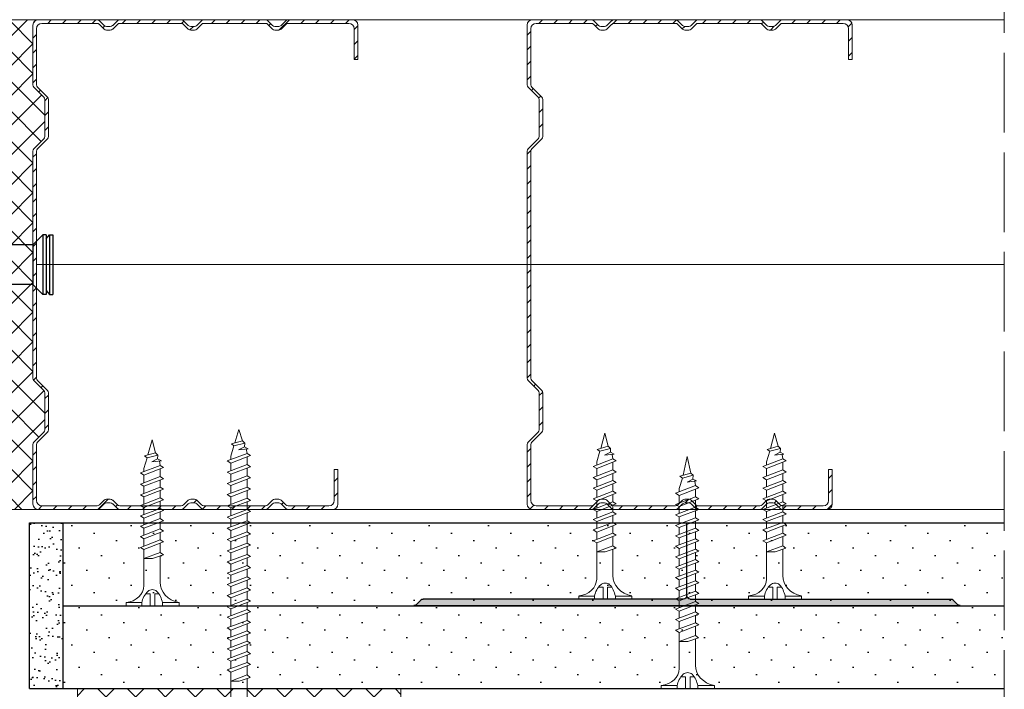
# Model space of a CAD drawing. Header units: millimetres. Extents: x 1245 to 3478, y 520 to 1092.
# Tile 12 of 16: x 2463 to 2612, y 832 to 932. Entities that reach past the tile are written whole.
import ezdxf

# ---------------------------------------------------------------- set-up
doc = ezdxf.new("R2010")
doc.units = ezdxf.units.MM
doc.linetypes.add('ACAD_ISO02W100', pattern=[15, 12, -3])
for name, color, linetype, lineweight in [('_ISOVER WELNA', 7, 'BATTING', 9), ('_RIGIPS AKCESORIA', 7, 'Continuous', 18), ('_RIGIPS G-K', 7, 'Continuous', 25), ('_RIGIPS PROFIL', 7, 'Continuous', 18), ('KRESKOWANIE', 7, 'Continuous', 9), ('PRZERYWANA', 7, 'ACAD_ISO02W100', 9)]:
    doc.layers.add(name, color=color, linetype=linetype, lineweight=lineweight)
doc.linetypes.add('BATTING', pattern='A,0.00254,-2.54,[134,ltypeshp.shx,S=2.54,R=0,X=-2.54,Y=0],-5.08,[134,ltypeshp.shx,S=2.54,R=180,X=2.54,Y=0],-2.54', length=10.16254)
pattern_1 = [(225, (166.6, -132.7324), (1.122532, -3.367596), [0, -3.175])]

# ---------------------------------------------------------------- blocks, each defined once
blk = doc.blocks.new('TN 25')
at = {"layer": '_RIGIPS AKCESORIA'}
for p, q in [((0, -0.84), (0, 7.16)), ((0, 7.16), (0.46, 7.16)), ((0.46, 7.16), (0.46, 4.78)), ((0.46, 4.78), (0, 4.78)), ((3.02, 4.46), (8.47, 4.46)), ((7.12, 4.46), (7.12, 3.18)), ((8.03, 2.01), (7.12, 4.46)), ((8.47, 4.46), (8.79, 5)), ((9.61, 1.51), (8.47, 4.46)), ((8.79, 5), (9.93, 2.01)), ((9, 4.46), (10.1, 4.46)), ((10.1, 4.46), (10.41, 5)), ((11.23, 1.51), (10.1, 4.46)), ((10.41, 5), (11.56, 2.01)), ((10.62, 4.46), (11.67, 4.46)), ((11.67, 4.46), (11.99, 5)), ((12.81, 1.51), (11.67, 4.46)), ((11.99, 5), (13.14, 2.01)), ((12.2, 4.46), (13.21, 4.46)), ((13.21, 4.46), (13.52, 5)), ((14.34, 1.51), (13.21, 4.46)), ((13.52, 5), (14.67, 2.01)), ((13.73, 4.46), (14.8, 4.46)), ((14.8, 4.46), (15.12, 5)), ((15.94, 1.51), (14.8, 4.46)), ((15.12, 5), (16.26, 2.01)), ((15.33, 4.46), (16.42, 4.46)), ((16.42, 4.46), (16.73, 5)), ((17.55, 1.51), (16.42, 4.46)), ((16.73, 5), (17.88, 2.01)), ((16.94, 4.46), (17.99, 4.46)), ((17.99, 4.46), (18.31, 5)), ((19.13, 1.51), (17.99, 4.46)), ((18.31, 5), (19.45, 2.01)), ((18.52, 4.46), (19.68, 4.46)), ((19.68, 4.46), (20, 5)), ((20.82, 1.51), (19.68, 4.46)), ((20, 5), (21.14, 2.01)), ((20.21, 4.46), (20.7, 4.46)), ((20.7, 4.46), (22.28, 3.98)), ((0, 3.5), (1.77, 3.5)), ((1.77, 3.5), (1.77, 4.2)), ((7.12, 3.18), (7.65, 1.53)), ((21.85, 1.83), (21.67, 3.28)), ((21.67, 3.28), (22.14, 2.4)), ((22.28, 3.98), (22.56, 4.37)), ((22.7, 2.36), (22.28, 3.98)), ((22.56, 4.37), (23.03, 2.71)), ((22.71, 3.85), (25, 3.24)), ((25, 3.24), (23.03, 2.71)), ((0, 2.83), (1.77, 2.83)), ((0.46, 1.64), (0, 1.64)), ((0.46, -0.84), (0.46, 1.64)), ((1.77, 2.83), (1.77, 2.18)), ((7.49, 2.01), (3.55, 2.01)), ((7.65, 1.53), (8.03, 2.01)), ((9.41, 2.01), (8.03, 2.01)), ((9.93, 2.01), (9.61, 1.51)), ((11.04, 2.01), (9.93, 2.01)), ((11.56, 2.01), (11.23, 1.51)), ((12.61, 2.01), (11.56, 2.01)), ((13.14, 2.01), (12.81, 1.51)), ((14.15, 2.01), (13.14, 2.01)), ((14.67, 2.01), (14.34, 1.51)), ((15.74, 2.01), (14.67, 2.01)), ((16.26, 2.01), (15.94, 1.51)), ((17.36, 2.01), (16.26, 2.01)), ((17.88, 2.01), (17.55, 1.51)), ((18.93, 2.01), (17.88, 2.01)), ((19.45, 2.01), (19.13, 1.51)), ((19.45, 2.01), (20.62, 2.01)), ((21.14, 2.01), (20.82, 1.51)), ((21.14, 2.01), (21.81, 2.12)), ((22.14, 2.4), (21.85, 1.83)), ((22.7, 2.36), (22.14, 2.4)), ((23.03, 2.71), (22.7, 2.36)), ((0, -0.84), (0.46, -0.84))]:
    blk.add_line(p, q, dxfattribs=at)
for centre, major_axis, ratio, start_param, end_param in [((3.09, 7.67), (0.17, 3.2), 0.826134, 1.773653, 3.180586), ((-0.04, 0.9), (0, 3.93), 0.848176, -0.720942, -0.151112), ((1.66, 3.18), (0, 0.895), 0.848176, -1.552777, -0.720942), ((1.66, 3.18), (0, 0.895), 0.848176, 3.862535, 4.730408), ((3.37, -1.57), (0.28, 3.57), 0.832181, 0.035984, 1.430787), ((-2.73, 15.91), (0, 14.76), 0.848176, 3.399396, 3.475072), ((0.59, 4.62), (0, 2.81), 0.848176, 3.475072, 3.862535)]:
    blk.add_ellipse(centre, major_axis=major_axis, ratio=ratio, start_param=start_param, end_param=end_param, dxfattribs=at)
blk = doc.blocks.new('CW 75 ULTRASTIL')
h = blk.add_hatch()
h.set_pattern_fill('ANSI31', color=256, scale=0.5, style=0)
h.paths.add_polyline_path([(106.07, 103.31, -0.414214), (106.87, 104.11), (115.19, 104.11, -0.198912), (115.55, 103.96), (116.25, 103.25, 0.198912), (116.61, 103.11), (117.19, 103.11, 0.198912), (117.55, 103.25), (118.25, 103.96, -0.198912), (118.61, 104.11), (127.89, 104.11, -0.198912), (128.25, 103.96), (128.95, 103.25, 0.198912), (129.31, 103.11), (129.89, 103.11, 0.198912), (130.25, 103.25), (130.95, 103.96, -0.198912), (131.31, 104.11), (140.59, 104.11, -0.198912), (140.95, 103.96), (141.65, 103.25, 0.198912), (142.01, 103.11), (142.59, 103.11, 0.198912), (142.95, 103.25), (143.65, 103.96, -0.198912), (144.01, 104.11), (153.17, 104.11, -0.414214), (153.97, 103.31), (153.97, 98.66), (154.52, 98.66), (154.52, 103.86, 0.414214), (153.72, 104.66), (144.01, 104.66, 0.198912), (143.65, 104.51), (142.95, 103.8, -0.198912), (142.59, 103.66), (142.01, 103.66, -0.198912), (141.65, 103.8), (140.95, 104.51, 0.198912), (140.59, 104.66), (131.31, 104.66, 0.198912), (130.95, 104.51), (130.25, 103.8, -0.198912), (129.89, 103.66), (129.31, 103.66, -0.198912), (128.95, 103.8), (128.25, 104.51, 0.198912), (127.89, 104.66), (118.61, 104.66, 0.198912), (118.25, 104.51), (117.55, 103.8, -0.198912), (117.19, 103.66), (116.61, 103.66, -0.198912), (116.25, 103.8), (115.55, 104.51, 0.198912), (115.19, 104.66), (106.32, 104.66, 0.414214), (105.52, 103.86), (105.52, 94.86, 0.198912), (105.67, 94.51), (107.17, 93, -0.198912), (107.32, 92.65), (107.32, 87.06, -0.198912), (107.17, 86.71), (105.67, 85.2, 0.198912), (105.52, 84.85), (105.52, 50.66, 0.198912), (105.67, 50.31), (107.17, 48.8, -0.198912), (107.32, 48.45), (107.32, 42.86, -0.198912), (107.17, 42.51), (105.67, 41, 0.198912), (105.52, 40.65), (105.52, 31.66, 0.414214), (106.32, 30.86), (115.19, 30.86, 0.198912), (115.55, 31), (116.25, 31.71, -0.198912), (116.61, 31.86), (117.19, 31.86, -0.198912), (117.55, 31.71), (118.25, 31, 0.198912), (118.61, 30.86), (127.89, 30.86, 0.198912), (128.25, 31), (128.95, 31.71, -0.198912), (129.31, 31.86), (129.89, 31.86, -0.198912), (130.25, 31.71), (130.95, 31, 0.198912), (131.31, 30.86), (140.59, 30.86, 0.198912), (140.95, 31), (141.65, 31.71, -0.198912), (142.01, 31.86), (142.59, 31.86, -0.198912), (142.95, 31.71), (143.65, 31, 0.198912), (144.01, 30.86), (150.72, 30.86, 0.414214), (151.52, 31.66), (151.52, 36.86), (150.97, 36.86), (150.97, 32.21, -0.414214), (150.17, 31.41), (144.01, 31.41, -0.198912), (143.65, 31.55), (142.95, 32.26, 0.198912), (142.59, 32.41), (142.01, 32.41, 0.198912), (141.65, 32.26), (140.95, 31.55, -0.198912), (140.59, 31.41), (131.31, 31.41, -0.198912), (130.95, 31.55), (130.25, 32.26, 0.198912), (129.89, 32.41), (129.31, 32.41, 0.198912), (128.95, 32.26), (128.25, 31.55, -0.198912), (127.89, 31.41), (118.61, 31.41, -0.198912), (118.25, 31.55), (117.55, 32.26, 0.198912), (117.19, 32.41), (116.61, 32.41, 0.198912), (116.25, 32.26), (115.55, 31.55, -0.198912), (115.19, 31.41), (106.87, 31.41, -0.414214), (106.07, 32.21), (106.07, 40.65, -0.198912), (106.22, 41), (107.72, 42.51, 0.198912), (107.87, 42.86), (107.87, 48.45, 0.198912), (107.72, 48.8), (106.22, 50.31, -0.198912), (106.07, 50.66), (106.07, 84.85, -0.198912), (106.22, 85.2), (107.72, 86.71, 0.198912), (107.87, 87.06), (107.87, 92.65, 0.198912), (107.72, 93), (106.22, 94.51, -0.198912), (106.07, 94.86)])
at = {"layer": '_RIGIPS PROFIL'}
for p, q in [((115.19, 104.66), (106.32, 104.66)), ((115.19, 104.11), (106.87, 104.11)), ((115.55, 104.51), (116.25, 103.8)), ((115.55, 103.96), (116.25, 103.25)), ((118.25, 104.51), (117.55, 103.8)), ((118.25, 103.96), (117.55, 103.25)), ((127.89, 104.66), (118.61, 104.66)), ((127.89, 104.11), (118.61, 104.11)), ((128.25, 104.51), (128.95, 103.8)), ((128.25, 103.96), (128.95, 103.25)), ((130.95, 104.51), (130.25, 103.8)), ((130.95, 103.96), (130.25, 103.25)), ((131.31, 104.66), (140.59, 104.66)), ((131.31, 104.11), (140.59, 104.11)), ((140.95, 104.51), (141.65, 103.8)), ((140.95, 103.96), (141.65, 103.25)), ((143.65, 104.51), (142.95, 103.8)), ((143.65, 103.96), (142.95, 103.25)), ((153.72, 104.66), (144.01, 104.66)), ((153.17, 104.11), (144.01, 104.11)), ((105.52, 103.86), (105.52, 94.86)), ((106.07, 103.31), (106.07, 94.86)), ((117.19, 103.66), (116.61, 103.66)), ((117.19, 103.11), (116.61, 103.11)), ((129.89, 103.66), (129.31, 103.66)), ((129.89, 103.11), (129.31, 103.11)), ((142.59, 103.66), (142.01, 103.66)), ((142.59, 103.11), (142.01, 103.11)), ((153.97, 98.66), (153.97, 103.31)), ((154.52, 98.66), (154.52, 103.86)), ((153.97, 98.66), (154.52, 98.66)), ((107.17, 93), (105.67, 94.51)), ((107.72, 93), (106.22, 94.51)), ((107.32, 92.65), (107.32, 87.06)), ((107.87, 92.65), (107.87, 87.06)), ((107.17, 86.71), (105.67, 85.2)), ((107.72, 86.71), (106.22, 85.2)), ((105.52, 84.85), (105.52, 50.66)), ((106.07, 84.85), (106.07, 50.66)), ((107.17, 48.8), (105.67, 50.31)), ((107.72, 48.8), (106.22, 50.31)), ((107.32, 42.86), (107.32, 48.45)), ((107.87, 42.86), (107.87, 48.45)), ((107.17, 42.51), (105.67, 41)), ((107.72, 42.51), (106.22, 41)), ((105.52, 31.66), (105.52, 40.65)), ((106.07, 32.21), (106.07, 40.65)), ((150.97, 36.86), (150.97, 32.21)), ((150.97, 36.86), (151.52, 36.86)), ((151.52, 36.86), (151.52, 31.66)), ((115.19, 31.41), (106.87, 31.41)), ((115.55, 31.55), (116.25, 32.26)), ((115.55, 31), (116.25, 31.71)), ((117.19, 32.41), (116.61, 32.41)), ((117.19, 31.86), (116.61, 31.86)), ((118.25, 31.55), (117.55, 32.26)), ((118.25, 31), (117.55, 31.71)), ((127.89, 31.41), (118.61, 31.41)), ((128.25, 31.55), (128.95, 32.26)), ((128.25, 31), (128.95, 31.71)), ((129.89, 32.41), (129.31, 32.41)), ((129.89, 31.86), (129.31, 31.86)), ((130.95, 31.55), (130.25, 32.26)), ((130.95, 31), (130.25, 31.71)), ((131.31, 31.41), (140.59, 31.41)), ((140.95, 31.55), (141.65, 32.26)), ((140.95, 31), (141.65, 31.71)), ((142.59, 32.41), (142.01, 32.41)), ((142.59, 31.86), (142.01, 31.86)), ((143.65, 31.55), (142.95, 32.26)), ((143.65, 31), (142.95, 31.71)), ((150.17, 31.41), (144.01, 31.41)), ((115.19, 30.86), (106.32, 30.86)), ((127.89, 30.86), (118.61, 30.86)), ((131.31, 30.86), (140.59, 30.86)), ((150.72, 30.86), (144.01, 30.86))]:
    blk.add_line(p, q, dxfattribs=at)
for centre, radius, start, end in [((106.32, 103.86), 0.8, 90, 180), ((106.87, 103.31), 0.8, 90, 180), ((115.19, 104.16), 0.5, 45, 90), ((115.19, 103.61), 0.5, 45, 90), ((118.61, 104.16), 0.5, 90, 135), ((118.61, 103.61), 0.5, 90, 135), ((127.89, 104.16), 0.5, 45, 90), ((127.89, 103.61), 0.5, 45, 90), ((131.31, 104.16), 0.5, 90, 135), ((131.31, 103.61), 0.5, 90, 135), ((140.59, 104.16), 0.5, 45, 90), ((140.59, 103.61), 0.5, 45, 90), ((144.01, 104.16), 0.5, 90, 135), ((144.01, 103.61), 0.5, 90, 135), ((153.17, 103.31), 0.8, 0, 90), ((153.72, 103.86), 0.8, 0, 90), ((116.61, 104.16), 0.5, 225, 270), ((116.61, 103.61), 0.5, 225, 270), ((117.19, 104.16), 0.5, 270, 315), ((117.19, 103.61), 0.5, 270, 315), ((129.31, 104.16), 0.5, 225, 270), ((129.31, 103.61), 0.5, 225, 270), ((129.89, 104.16), 0.5, 270, 315), ((129.89, 103.61), 0.5, 270, 315), ((142.01, 104.16), 0.5, 225, 270), ((142.01, 103.61), 0.5, 225, 270), ((142.59, 104.16), 0.5, 270, 315), ((142.59, 103.61), 0.5, 270, 315), ((106.02, 94.86), 0.5, 180, 225), ((106.57, 94.86), 0.5, 180, 225), ((106.82, 92.65), 0.5, 0, 45), ((107.37, 92.65), 0.5, 0, 45), ((106.82, 87.06), 0.5, 315, 0), ((107.37, 87.06), 0.5, 315, 0), ((106.02, 84.85), 0.5, 135, 180), ((106.57, 84.85), 0.5, 135, 180), ((106.02, 50.66), 0.5, 180, 225), ((106.57, 50.66), 0.5, 180, 225), ((106.82, 48.45), 0.5, 0, 45), ((107.37, 48.45), 0.5, 0, 45), ((106.82, 42.86), 0.5, 315, 0), ((107.37, 42.86), 0.5, 315, 0), ((106.02, 40.65), 0.5, 135, 180), ((106.57, 40.65), 0.5, 135, 180), ((106.32, 31.66), 0.8, 180, 270), ((106.87, 32.21), 0.8, 180, 270), ((115.19, 31.91), 0.5, 270, 315), ((116.61, 31.91), 0.5, 90, 135), ((116.61, 31.36), 0.5, 90, 135), ((117.19, 31.91), 0.5, 45, 90), ((117.19, 31.36), 0.5, 45, 90), ((118.61, 31.91), 0.5, 225, 270), ((127.89, 31.91), 0.5, 270, 315), ((129.31, 31.91), 0.5, 90, 135), ((129.31, 31.36), 0.5, 90, 135), ((129.89, 31.91), 0.5, 45, 90), ((129.89, 31.36), 0.5, 45, 90), ((131.31, 31.91), 0.5, 225, 270), ((140.59, 31.91), 0.5, 270, 315), ((142.01, 31.91), 0.5, 90, 135), ((142.01, 31.36), 0.5, 90, 135), ((142.59, 31.91), 0.5, 45, 90), ((142.59, 31.36), 0.5, 45, 90), ((144.01, 31.91), 0.5, 225, 270), ((150.17, 32.21), 0.8, 270, 0), ((150.72, 31.66), 0.8, 270, 0), ((115.19, 31.36), 0.5, 270, 315), ((118.61, 31.36), 0.5, 225, 270), ((127.89, 31.36), 0.5, 270, 315), ((131.31, 31.36), 0.5, 225, 270), ((140.59, 31.36), 0.5, 270, 315), ((144.01, 31.36), 0.5, 225, 270)]:
    blk.add_arc(centre, radius, start, end, dxfattribs=at)
blk = doc.blocks.new('kolek rozprezny komplet 60')
for p, q in [((393.81, 219.85), (390.76, 218.91)), ((393.68, 217.35), (393.81, 219.85)), ((397.41, 219.66), (393.81, 219.85)), ((443.47, 219.95), (432.8, 218.45)), ((443.47, 218.45), (443.47, 219.95)), ((443.47, 219.95), (444.34, 218.45)), ((450.17, 219.95), (448.67, 218.45)), ((450.17, 219.95), (450.17, 210.95)), ((450.67, 219.95), (450.17, 219.95)), ((450.67, 219.95), (450.67, 210.95)), ((450.67, 219.35), (451.17, 219.95)), ((451.17, 219.95), (451.67, 219.95)), ((451.17, 219.95), (451.17, 210.95)), ((451.67, 219.95), (451.67, 210.95)), ((390.66, 217.01), (390.76, 218.91)), ((393.75, 218.75), (390.71, 217.96)), ((397.31, 217.76), (397.41, 219.66)), ((399, 219.58), (397.82, 218.98)), ((398.9, 217.68), (399, 219.58)), ((399.8, 219.54), (399, 219.58)), ((399.7, 217.64), (399.8, 219.54)), ((401.4, 219.45), (400.22, 218.85)), ((401.3, 217.56), (401.4, 219.45)), ((402.2, 219.41), (401.4, 219.45)), ((402.1, 217.51), (402.2, 219.41)), ((403.8, 219.33), (402.61, 218.72)), ((403.7, 217.43), (403.8, 219.33)), ((404.6, 219.29), (403.8, 219.33)), ((404.5, 217.39), (404.6, 219.29)), ((406.19, 219.2), (405.01, 218.6)), ((406.09, 217.3), (406.19, 219.2)), ((406.99, 219.16), (406.19, 219.2)), ((406.89, 217.26), (406.99, 219.16)), ((408.59, 219.08), (407.41, 218.47)), ((408.49, 217.18), (408.59, 219.08)), ((409.39, 219.03), (408.59, 219.08)), ((409.29, 217.14), (409.39, 219.03)), ((410.99, 218.95), (409.8, 218.35)), ((410.89, 217.05), (410.99, 218.95)), ((412.59, 218.87), (411.4, 218.26)), ((412.49, 216.97), (412.59, 218.87)), ((413.38, 218.82), (412.59, 218.87)), ((413.28, 216.93), (413.38, 218.82)), ((414.98, 218.74), (413.8, 218.14)), ((414.88, 216.84), (414.98, 218.74)), ((415.78, 218.7), (414.98, 218.74)), ((415.68, 216.8), (415.78, 218.7)), ((417.38, 218.62), (416.2, 218.01)), ((417.28, 216.72), (417.38, 218.62)), ((418.18, 218.57), (417.38, 218.62)), ((418.08, 216.68), (418.18, 218.57)), ((419.78, 218.49), (418.59, 217.89)), ((419.68, 216.59), (419.78, 218.49)), ((448.67, 218.45), (419.77, 218.45)), ((448.67, 218.45), (448.67, 212.45)), ((393.15, 216.88), (390.66, 217.01)), ((391.67, 216.95), (392.67, 216.95)), ((392.67, 216.95), (391.67, 213.95)), ((392.67, 216.95), (392.07, 213.95)), ((393.07, 216.95), (392.07, 213.95)), ((392.67, 216.95), (393.04, 217.45)), ((393.07, 216.95), (393.04, 217.45)), ((393.07, 216.95), (394.67, 216.95)), ((394.67, 216.95), (393.67, 213.95)), ((417.38, 216.11), (393.68, 217.35)), ((420.47, 216.55), (393.71, 217.95)), ((394.67, 216.95), (394.07, 213.95)), ((395.07, 216.95), (394.07, 213.95)), ((394.67, 216.95), (394.92, 217.29)), ((395.07, 216.95), (395.05, 217.28)), ((395.07, 216.95), (397.07, 216.95)), ((397.07, 216.95), (396.07, 213.95)), ((397.07, 216.95), (396.47, 213.95)), ((397.47, 216.95), (396.47, 213.95)), ((397.07, 216.95), (397.23, 217.17)), ((397.47, 216.95), (397.46, 217.16)), ((397.47, 216.95), (399.47, 216.95)), ((397.67, 217.14), (397.71, 217.74)), ((398.47, 217.1), (398.5, 217.7)), ((399.47, 216.95), (398.47, 213.95)), ((399.47, 216.95), (398.87, 213.95)), ((399.87, 216.95), (398.87, 213.95)), ((399.47, 216.95), (399.55, 217.05)), ((399.87, 216.95), (399.87, 217.03)), ((399.87, 216.95), (401.38, 216.95)), ((400.07, 217.02), (400.1, 217.62)), ((400.87, 216.98), (400.9, 217.58)), ((401.87, 216.92), (400.87, 213.95)), ((401.87, 216.92), (401.27, 213.95)), ((402.26, 216.9), (401.27, 213.95)), ((402.47, 216.89), (402.5, 217.49)), ((403.27, 216.85), (403.3, 217.45)), ((404.86, 216.77), (404.9, 217.37)), ((405.66, 216.73), (405.69, 217.32)), ((407.26, 216.64), (407.29, 217.24)), ((408.06, 216.6), (408.09, 217.2)), ((409.66, 216.52), (409.69, 217.12)), ((410.46, 216.47), (410.49, 217.07)), ((412.05, 216.39), (412.09, 216.99)), ((412.85, 216.35), (412.89, 216.95)), ((414.45, 216.27), (414.48, 216.86)), ((415.25, 216.22), (415.28, 216.82)), ((430.17, 217.15), (419.71, 217.15)), ((431.37, 217.95), (419.75, 217.95)), ((420.47, 217.15), (420.47, 213.75)), ((420.67, 217.15), (420.67, 213.75)), ((420.87, 217.15), (420.87, 213.75)), ((448.67, 216.95), (448.67, 213.95)), ((404.22, 216.8), (403.31, 214.05)), ((404.24, 216.8), (403.7, 214.07)), ((404.62, 216.78), (403.72, 214.07)), ((406.58, 216.68), (405.75, 214.18)), ((406.62, 216.68), (406.12, 214.2)), ((406.98, 216.66), (406.16, 214.2)), ((408.94, 216.55), (408.19, 214.31)), ((408.99, 216.55), (408.55, 214.33)), ((409.34, 216.53), (408.6, 214.33)), ((411.3, 216.43), (410.64, 214.44)), ((411.37, 216.43), (410.98, 214.45)), ((411.69, 216.41), (411.04, 214.46)), ((413.66, 216.31), (413.08, 214.56)), ((413.75, 216.3), (413.4, 214.58)), ((414.05, 216.29), (413.49, 214.58)), ((416.02, 216.18), (415.52, 214.69)), ((416.12, 216.18), (415.83, 214.71)), ((416.41, 216.16), (415.93, 214.71)), ((418.22, 215.58), (418.01, 214.95)), ((444.34, 216.37), (432.8, 215.45)), ((432.8, 215.45), (443.47, 215.45)), ((444.34, 214.53), (432.8, 215.45)), ((444.34, 216.37), (443.47, 215.45)), ((444.34, 214.53), (443.47, 215.45)), ((444.34, 214.53), (444.34, 216.37)), ((393.15, 214.02), (390.66, 213.89)), ((390.66, 213.89), (390.76, 211.99)), ((391.67, 213.95), (391.71, 213.45)), ((391.71, 213.45), (392.07, 213.95)), ((392.07, 213.95), (393.67, 213.95)), ((393.67, 213.95), (393.7, 213.55)), ((417.38, 214.79), (393.68, 213.55)), ((420.47, 214.35), (393.71, 212.95)), ((393.78, 213.55), (394.07, 213.95)), ((394.07, 213.95), (396.07, 213.95)), ((396.07, 213.95), (396.09, 213.67)), ((396.28, 213.68), (396.47, 213.95)), ((396.47, 213.95), (398.47, 213.95)), ((398.47, 213.95), (398.48, 213.8)), ((398.77, 213.81), (398.87, 213.95)), ((398.87, 213.95), (400.87, 213.95)), ((400.07, 213.88), (400.1, 213.28)), ((400.87, 213.95), (400.88, 213.92)), ((400.87, 213.92), (400.9, 213.32)), ((401.27, 213.95), (401.38, 213.95)), ((401.27, 213.94), (401.27, 213.95)), ((402.47, 214.01), (402.5, 213.41)), ((403.27, 214.05), (403.3, 213.45)), ((404.86, 214.13), (404.9, 213.53)), ((405.66, 214.17), (405.69, 213.58)), ((407.26, 214.26), (407.29, 213.66)), ((408.06, 214.3), (408.09, 213.7)), ((409.66, 214.38), (409.69, 213.79)), ((410.46, 214.43), (410.49, 213.83)), ((410.89, 213.85), (410.99, 211.95)), ((412.05, 214.51), (412.09, 213.91)), ((412.49, 213.93), (412.59, 212.03)), ((412.85, 214.55), (412.89, 213.95)), ((413.28, 213.97), (413.38, 212.08)), ((414.45, 214.64), (414.48, 214.04)), ((414.88, 214.06), (414.98, 212.16)), ((415.25, 214.68), (415.28, 214.08)), ((415.68, 214.1), (415.78, 212.2)), ((417.28, 214.18), (417.38, 212.29)), ((418.08, 214.22), (418.18, 212.33)), ((419.68, 214.31), (419.78, 212.41)), ((393.75, 212.15), (390.71, 212.94)), ((393.68, 213.55), (393.81, 211.05)), ((397.31, 213.14), (397.41, 211.24)), ((397.67, 213.76), (397.71, 213.16)), ((398.47, 213.8), (398.5, 213.2)), ((398.9, 213.22), (399, 211.32)), ((399.7, 213.26), (399.8, 211.36)), ((401.3, 213.35), (401.4, 211.45)), ((402.1, 213.39), (402.2, 211.49)), ((403.7, 213.47), (403.8, 211.57)), ((404.5, 213.51), (404.6, 211.62)), ((406.09, 213.6), (406.19, 211.7)), ((406.89, 213.64), (406.99, 211.74)), ((408.59, 211.82), (407.41, 212.43)), ((408.49, 213.72), (408.59, 211.82)), ((409.29, 213.76), (409.39, 211.87)), ((410.99, 211.95), (409.8, 212.55)), ((412.59, 212.03), (411.4, 212.64)), ((414.98, 212.16), (413.8, 212.76)), ((417.38, 212.29), (416.2, 212.89)), ((419.78, 212.41), (418.59, 213.01)), ((430.17, 213.75), (419.71, 213.75)), ((431.37, 212.95), (419.75, 212.95)), ((448.67, 212.45), (419.77, 212.45)), ((443.47, 210.95), (432.8, 212.45)), ((443.47, 212.45), (443.47, 210.95)), ((443.47, 210.95), (444.34, 212.45)), ((450.17, 210.95), (448.67, 212.45)), ((393.81, 211.05), (390.76, 211.99)), ((397.41, 211.24), (393.81, 211.05)), ((399, 211.32), (397.82, 211.93)), ((399.8, 211.36), (399, 211.32)), ((401.4, 211.45), (400.22, 212.05)), ((402.2, 211.49), (401.4, 211.45)), ((403.8, 211.57), (402.61, 212.18)), ((404.6, 211.62), (403.8, 211.57)), ((406.19, 211.7), (405.01, 212.3)), ((406.99, 211.74), (406.19, 211.7)), ((409.39, 211.87), (408.59, 211.82)), ((413.38, 212.08), (412.59, 212.03)), ((415.78, 212.2), (414.98, 212.16)), ((418.18, 212.33), (417.38, 212.29)), ((450.67, 210.95), (450.17, 210.95)), ((450.67, 211.55), (451.17, 210.95)), ((451.17, 210.95), (451.67, 210.95))]:
    blk.add_line(p, q)
for centre, radius, start, end in [((397.68, 219.24), 0.3, 177, 297), ((400.08, 219.12), 0.3, 177, 297), ((402.48, 218.99), 0.3, 177, 297), ((404.87, 218.87), 0.3, 177, 297), ((407.27, 218.74), 0.3, 177, 297), ((409.67, 218.61), 0.3, 177, 297), ((411.27, 218.53), 0.3, 177, 297), ((413.66, 218.41), 0.3, 177, 297), ((416.06, 218.28), 0.3, 177, 297), ((430.17, 218.45), 1.3, 270, 0), ((393.41, 206.24), 10.85, 99.2038, 121.9083), ((393.65, 216.85), 0.5, 87, 177), ((418.46, 218.15), 0.3, 177, 297), ((422.67, 216.95), 1, 90, 168.463), ((393.41, 224.66), 10.85, 238.0917, 260.7962), ((417.55, 215.45), 0.682, 255.8604, 104.1386), ((393.65, 214.05), 0.5, 183, 273), ((407.27, 212.16), 0.3, 63, 183), ((409.67, 212.29), 0.3, 63, 183), ((411.27, 212.37), 0.3, 63, 183), ((413.66, 212.5), 0.3, 63, 183), ((416.06, 212.62), 0.3, 63, 183), ((418.46, 212.75), 0.3, 63, 183), ((422.67, 213.95), 1, 191.537, 270), ((430.17, 212.45), 1.3, 0, 90), ((397.68, 211.66), 0.3, 63, 183), ((400.08, 211.78), 0.3, 63, 183), ((402.48, 211.91), 0.3, 63, 183), ((404.87, 212.03), 0.3, 63, 183)]:
    blk.add_arc(centre, radius, start, end)
blk = doc.blocks.new('TN 45')
at = {"layer": '_RIGIPS AKCESORIA'}
for p, q in [((0, -0.84), (0, 7.16)), ((0, 7.16), (0.46, 7.16)), ((0.46, 7.16), (0.46, 4.78)), ((0.46, 4.78), (0, 4.78)), ((3.02, 4.46), (8.47, 4.46)), ((7.12, 4.46), (7.12, 3.18)), ((8.03, 2.01), (7.12, 4.46)), ((8.47, 4.46), (8.79, 5)), ((9.61, 1.51), (8.47, 4.46)), ((8.79, 5), (9.93, 2.01)), ((9, 4.46), (10.1, 4.46)), ((10.1, 4.46), (10.41, 5)), ((11.23, 1.51), (10.1, 4.46)), ((10.41, 5), (11.56, 2.01)), ((10.62, 4.46), (11.67, 4.46)), ((11.67, 4.46), (11.99, 5)), ((12.81, 1.51), (11.67, 4.46)), ((11.99, 5), (13.14, 2.01)), ((12.2, 4.46), (13.21, 4.46)), ((13.21, 4.46), (13.52, 5)), ((14.34, 1.51), (13.21, 4.46)), ((13.52, 5), (14.67, 2.01)), ((13.73, 4.46), (14.8, 4.46)), ((14.8, 4.46), (15.12, 5)), ((15.94, 1.51), (14.8, 4.46)), ((15.12, 5), (16.26, 2.01)), ((15.33, 4.46), (16.42, 4.46)), ((16.42, 4.46), (16.73, 5)), ((17.55, 1.51), (16.42, 4.46)), ((16.73, 5), (17.88, 2.01)), ((16.94, 4.46), (17.99, 4.46)), ((17.99, 4.46), (18.31, 5)), ((19.13, 1.51), (17.99, 4.46)), ((18.31, 5), (19.45, 2.01)), ((18.52, 4.46), (19.68, 4.46)), ((19.68, 4.46), (20, 5)), ((20.82, 1.51), (19.68, 4.46)), ((20, 5), (21.14, 2.01)), ((20.21, 4.46), (21.37, 4.46)), ((21.37, 4.46), (21.69, 5)), ((22.51, 1.51), (21.37, 4.46)), ((21.69, 5), (22.83, 2.01)), ((21.9, 4.46), (23.06, 4.46)), ((23.06, 4.46), (23.38, 5)), ((24.2, 1.51), (23.06, 4.46)), ((23.38, 5), (24.52, 2.01)), ((23.59, 4.46), (24.75, 4.46)), ((24.75, 4.46), (25.07, 5)), ((25.89, 1.51), (24.75, 4.46)), ((25.07, 5), (26.21, 2.01)), ((25.28, 4.46), (26.44, 4.46)), ((26.44, 4.46), (26.76, 5)), ((27.58, 1.51), (26.44, 4.46)), ((26.76, 5), (27.9, 2.01)), ((26.96, 4.46), (28.13, 4.46)), ((28.13, 4.46), (28.45, 5)), ((29.27, 1.51), (28.13, 4.46)), ((28.45, 5), (29.59, 2.01)), ((28.65, 4.46), (29.82, 4.46)), ((29.82, 4.46), (30.14, 5)), ((30.96, 1.51), (29.82, 4.46)), ((30.14, 5), (31.28, 2.01)), ((30.34, 4.46), (31.51, 4.46)), ((31.51, 4.46), (31.83, 5)), ((32.65, 1.51), (31.51, 4.46)), ((31.83, 5), (32.97, 2.01)), ((32.03, 4.46), (33.2, 4.46)), ((33.2, 4.46), (33.52, 5)), ((34.34, 1.51), (33.2, 4.46)), ((33.52, 5), (34.66, 2.01)), ((33.72, 4.46), (34.89, 4.46)), ((34.89, 4.46), (35.21, 5)), ((36.03, 1.51), (34.89, 4.46)), ((35.21, 5), (36.35, 2.01)), ((35.41, 4.46), (36.58, 4.46)), ((36.58, 4.46), (36.9, 5)), ((37.72, 1.51), (36.58, 4.46)), ((36.9, 5), (38.04, 2.01)), ((37.1, 4.46), (38.27, 4.46)), ((38.27, 4.46), (38.59, 5)), ((39.41, 1.51), (38.27, 4.46)), ((38.59, 5), (39.73, 2.01)), ((38.79, 4.46), (39.96, 4.46)), ((39.96, 4.46), (40.28, 5)), ((41.1, 1.51), (39.96, 4.46)), ((40.28, 5), (41.42, 2.01)), ((40.48, 4.46), (40.98, 4.46)), ((40.98, 4.46), (42.56, 3.98)), ((0, 3.5), (1.77, 3.5)), ((1.77, 3.5), (1.77, 4.2)), ((7.12, 3.18), (7.65, 1.53)), ((42.13, 1.83), (41.95, 3.28)), ((41.95, 3.28), (42.42, 2.4)), ((42.56, 3.98), (42.84, 4.37)), ((42.98, 2.36), (42.56, 3.98)), ((42.84, 4.37), (43.31, 2.71)), ((42.99, 3.85), (45, 3.24)), ((45, 3.24), (43.31, 2.71)), ((0, 2.83), (1.77, 2.83)), ((0.46, 1.64), (0, 1.64)), ((0.46, -0.84), (0.46, 1.64)), ((1.77, 2.83), (1.77, 2.18)), ((7.49, 2.01), (3.55, 2.01)), ((7.65, 1.53), (8.03, 2.01)), ((9.41, 2.01), (8.03, 2.01)), ((9.93, 2.01), (9.61, 1.51)), ((11.04, 2.01), (9.93, 2.01)), ((11.56, 2.01), (11.23, 1.51)), ((12.61, 2.01), (11.56, 2.01)), ((13.14, 2.01), (12.81, 1.51)), ((14.15, 2.01), (13.14, 2.01)), ((14.67, 2.01), (14.34, 1.51)), ((15.74, 2.01), (14.67, 2.01)), ((16.26, 2.01), (15.94, 1.51)), ((17.36, 2.01), (16.26, 2.01)), ((17.88, 2.01), (17.55, 1.51)), ((18.93, 2.01), (17.88, 2.01)), ((19.45, 2.01), (19.13, 1.51)), ((19.45, 2.01), (20.62, 2.01)), ((20.62, 2.01), (19.57, 2.01)), ((21.14, 2.01), (20.82, 1.51)), ((21.14, 2.01), (22.31, 2.01)), ((22.31, 2.01), (21.26, 2.01)), ((22.83, 2.01), (22.51, 1.51)), ((22.83, 2.01), (24, 2.01)), ((24, 2.01), (22.95, 2.01)), ((24.52, 2.01), (24.2, 1.51)), ((24.52, 2.01), (25.69, 2.01)), ((25.69, 2.01), (24.64, 2.01)), ((26.21, 2.01), (25.89, 1.51)), ((26.21, 2.01), (27.38, 2.01)), ((27.38, 2.01), (26.33, 2.01)), ((27.9, 2.01), (27.58, 1.51)), ((27.9, 2.01), (29.07, 2.01)), ((29.07, 2.01), (28.02, 2.01)), ((29.59, 2.01), (29.27, 1.51)), ((29.59, 2.01), (30.76, 2.01)), ((30.76, 2.01), (29.71, 2.01)), ((31.28, 2.01), (30.96, 1.51)), ((31.28, 2.01), (32.45, 2.01)), ((32.45, 2.01), (31.4, 2.01)), ((32.97, 2.01), (32.65, 1.51)), ((32.97, 2.01), (34.14, 2.01)), ((34.14, 2.01), (33.09, 2.01)), ((34.66, 2.01), (34.34, 1.51)), ((34.66, 2.01), (35.83, 2.01)), ((35.83, 2.01), (34.78, 2.01)), ((36.35, 2.01), (36.03, 1.51)), ((36.35, 2.01), (37.52, 2.01)), ((37.52, 2.01), (36.47, 2.01)), ((38.04, 2.01), (37.72, 1.51)), ((38.04, 2.01), (39.21, 2.01)), ((39.21, 2.01), (38.16, 2.01)), ((39.73, 2.01), (39.41, 1.51)), ((39.73, 2.01), (40.9, 2.01)), ((41.42, 2.01), (41.1, 1.51)), ((41.42, 2.01), (42.09, 2.12)), ((42.42, 2.4), (42.13, 1.83)), ((42.98, 2.36), (42.42, 2.4)), ((43.31, 2.71), (42.98, 2.36)), ((0, -0.84), (0.46, -0.84))]:
    blk.add_line(p, q, dxfattribs=at)
for centre, major_axis, ratio, start_param, end_param in [((3.09, 7.67), (0.17, 3.2), 0.826134, 1.773653, 3.180586), ((-0.04, 0.9), (0, 3.93), 0.848176, -0.720942, -0.151112), ((1.66, 3.18), (0, 0.895), 0.848176, -1.552777, -0.720942), ((1.66, 3.18), (0, 0.895), 0.848176, 3.862535, 4.730408), ((3.37, -1.57), (0.28, 3.57), 0.832181, 0.035984, 1.430787), ((-2.73, 15.91), (0, 14.76), 0.848176, 3.399396, 3.475072), ((0.59, 4.62), (0, 2.81), 0.848176, 3.475072, 3.862535)]:
    blk.add_ellipse(centre, major_axis=major_axis, ratio=ratio, start_param=start_param, end_param=end_param, dxfattribs=at)
blk = doc.blocks.new('TN 35')
at = {"layer": '_RIGIPS AKCESORIA'}
for p, q in [((0, -0.84), (0, 7.16)), ((0, 7.16), (0.46, 7.16)), ((0.46, 7.16), (0.46, 4.78)), ((0.46, 4.78), (0, 4.78)), ((3.02, 4.46), (8.47, 4.46)), ((7.12, 4.46), (7.12, 3.18)), ((8.03, 2.01), (7.12, 4.46)), ((8.47, 4.46), (8.79, 5)), ((9.61, 1.51), (8.47, 4.46)), ((8.79, 5), (9.93, 2.01)), ((9, 4.46), (10.1, 4.46)), ((10.1, 4.46), (10.41, 5)), ((11.23, 1.51), (10.1, 4.46)), ((10.41, 5), (11.56, 2.01)), ((10.62, 4.46), (11.67, 4.46)), ((11.67, 4.46), (11.99, 5)), ((12.81, 1.51), (11.67, 4.46)), ((11.99, 5), (13.14, 2.01)), ((12.2, 4.46), (13.21, 4.46)), ((13.21, 4.46), (13.52, 5)), ((14.34, 1.51), (13.21, 4.46)), ((13.52, 5), (14.67, 2.01)), ((13.73, 4.46), (14.8, 4.46)), ((14.8, 4.46), (15.12, 5)), ((15.94, 1.51), (14.8, 4.46)), ((15.12, 5), (16.26, 2.01)), ((15.33, 4.46), (16.42, 4.46)), ((16.42, 4.46), (16.73, 5)), ((17.55, 1.51), (16.42, 4.46)), ((16.73, 5), (17.88, 2.01)), ((16.94, 4.46), (17.99, 4.46)), ((17.99, 4.46), (18.31, 5)), ((19.13, 1.51), (17.99, 4.46)), ((18.31, 5), (19.45, 2.01)), ((18.52, 4.46), (19.57, 4.46)), ((19.57, 4.46), (19.88, 5)), ((20.7, 1.51), (19.57, 4.46)), ((19.88, 5), (21.03, 2.01)), ((20.09, 4.46), (21.14, 4.46)), ((21.14, 4.46), (21.46, 5)), ((22.28, 1.51), (21.14, 4.46)), ((21.46, 5), (22.6, 2.01)), ((21.67, 4.46), (22.72, 4.46)), ((22.72, 4.46), (23.03, 5)), ((23.85, 1.51), (22.72, 4.46)), ((23.03, 5), (24.18, 2.01)), ((23.24, 4.46), (24.29, 4.46)), ((24.29, 4.46), (24.61, 5)), ((25.43, 1.51), (24.29, 4.46)), ((24.61, 5), (25.75, 2.01)), ((24.81, 4.46), (25.87, 4.46)), ((25.87, 4.46), (26.18, 5)), ((27, 1.51), (25.87, 4.46)), ((26.18, 5), (27.33, 2.01)), ((26.39, 4.46), (27.44, 4.46)), ((27.44, 4.46), (27.76, 5)), ((28.58, 1.51), (27.44, 4.46)), ((27.76, 5), (28.9, 2.01)), ((27.96, 4.46), (29.13, 4.46)), ((29.13, 4.46), (29.45, 5)), ((30.27, 1.51), (29.13, 4.46)), ((29.45, 5), (30.59, 2.01)), ((29.65, 4.46), (30.15, 4.46)), ((30.15, 4.46), (31.73, 3.98)), ((0, 3.5), (1.77, 3.5)), ((1.77, 3.5), (1.77, 4.2)), ((7.12, 3.18), (7.65, 1.53)), ((31.3, 1.83), (31.12, 3.28)), ((31.12, 3.28), (31.59, 2.4)), ((31.73, 3.98), (32.01, 4.37)), ((32.15, 2.36), (31.73, 3.98)), ((32.01, 4.37), (32.48, 2.71)), ((32.16, 3.85), (35, 3.24)), ((35, 3.24), (32.48, 2.71)), ((0, 2.83), (1.77, 2.83)), ((0.46, 1.64), (0, 1.64)), ((0.46, -0.84), (0.46, 1.64)), ((1.77, 2.83), (1.77, 2.18)), ((7.49, 2.01), (3.55, 2.01)), ((7.65, 1.53), (8.03, 2.01)), ((9.41, 2.01), (8.03, 2.01)), ((9.93, 2.01), (9.61, 1.51)), ((11.04, 2.01), (9.93, 2.01)), ((11.56, 2.01), (11.23, 1.51)), ((12.61, 2.01), (11.56, 2.01)), ((13.14, 2.01), (12.81, 1.51)), ((14.15, 2.01), (13.14, 2.01)), ((14.67, 2.01), (14.34, 1.51)), ((15.74, 2.01), (14.67, 2.01)), ((16.26, 2.01), (15.94, 1.51)), ((17.36, 2.01), (16.26, 2.01)), ((17.88, 2.01), (17.55, 1.51)), ((18.93, 2.01), (17.84, 2.01)), ((19.45, 2.01), (19.13, 1.51)), ((20.51, 2.01), (19.41, 2.01)), ((21.03, 2.01), (20.7, 1.51)), ((22.08, 2.01), (20.99, 2.01)), ((22.6, 2.01), (22.28, 1.51)), ((23.66, 2.01), (22.56, 2.01)), ((24.18, 2.01), (23.85, 1.51)), ((25.23, 2.01), (24.14, 2.01)), ((25.75, 2.01), (25.43, 1.51)), ((26.81, 2.01), (25.71, 2.01)), ((27.33, 2.01), (27, 1.51)), ((28.38, 2.01), (27.33, 2.01)), ((28.9, 2.01), (28.58, 1.51)), ((28.9, 2.01), (30.07, 2.01)), ((30.59, 2.01), (30.27, 1.51)), ((30.59, 2.01), (31.26, 2.12)), ((31.59, 2.4), (31.3, 1.83)), ((32.15, 2.36), (31.59, 2.4)), ((32.48, 2.71), (32.15, 2.36)), ((0, -0.84), (0.46, -0.84))]:
    blk.add_line(p, q, dxfattribs=at)
for centre, major_axis, ratio, start_param, end_param in [((3.09, 7.67), (0.17, 3.2), 0.826134, 1.773653, 3.180586), ((-0.04, 0.9), (0, 3.93), 0.848176, -0.720942, -0.151112), ((1.66, 3.18), (0, 0.895), 0.848176, -1.552777, -0.720942), ((1.66, 3.18), (0, 0.895), 0.848176, 3.862535, 4.730408), ((3.37, -1.57), (0.28, 3.57), 0.832181, 0.035984, 1.430787), ((-2.73, 15.91), (0, 14.76), 0.848176, 3.399396, 3.475072), ((0.59, 4.62), (0, 2.81), 0.848176, 3.475072, 3.862535)]:
    blk.add_ellipse(centre, major_axis=major_axis, ratio=ratio, start_param=start_param, end_param=end_param, dxfattribs=at)
blk = doc.blocks.new('spoina PRO')
at = {"layer": '_RIGIPS G-K'}
h = blk.add_hatch(dxfattribs=at)
h.set_pattern_fill('AR-SAND', color=256, scale=0.02, style=0)
h.paths.add_polyline_path([(2546.06, 1115.24, -0.198912), (2546.41, 1115.38), (2464, 1115.38, -0.198912), (2464.35, 1115.24), (2465.06, 1114.53, 0.198912), (2465.41, 1114.38), (2504.7, 1114.38, -0.414214), (2505.2, 1113.88, -0.414214), (2505.7, 1114.38), (2545, 1114.38, 0.198912), (2545.35, 1114.53)])
for p, q in [((2464, 1115.38), (2546.41, 1115.38)), ((2464.35, 1115.24), (2465.06, 1114.53)), ((2546.06, 1115.24), (2545.35, 1114.53)), ((2504.7, 1114.38), (2465.41, 1114.38)), ((2505.2, 1113.88), (2505.2, 1102.88)), ((2505.7, 1114.38), (2545, 1114.38))]:
    blk.add_line(p, q, dxfattribs=at)
for centre, start, end in [((2464, 1114.88), 45, 90), ((2546.41, 1114.88), 90, 135), ((2465.41, 1114.88), 225, 270), ((2504.7, 1113.88), 0, 90), ((2505.7, 1113.88), 90, 180), ((2545, 1114.88), 270, 315)]:
    blk.add_arc(centre, 0.5, start, end, dxfattribs=at)

msp = doc.modelspace()

# ---------------------------------------------------------------- hatches: boundary and pattern name
at = {"layer": '_RIGIPS AKCESORIA'}
h = msp.add_hatch(dxfattribs=at)
h.set_pattern_fill('ANSI37', color=256, style=0)
h.set_pattern_definition([(45, (516.6, -144.3324), (-2.245064, 2.245064), []), (135, (516.6, -144.3324), (-2.245064, -2.245064), [])])
h.paths.add_polyline_path([(2465.3, 912.64, -0.198912), (2465.45, 913), (2466.96, 914.5, 0.198912), (2467.1, 914.86), (2467.1, 920.44, 0.198912), (2466.96, 920.8), (2465.45, 922.3, -0.198912), (2465.3, 922.66), (2465.3, 931.65, -0.414214), (2466.1, 932.45), (2461.8, 932.45), (2461.8, 858.65), (2466.1, 858.65, -0.414214), (2465.3, 859.45), (2465.3, 868.44, -0.198912), (2465.45, 868.8), (2466.96, 870.3, 0.198912), (2467.1, 870.66), (2467.1, 876.24, 0.198912), (2466.96, 876.6), (2465.45, 878.1, -0.198912), (2465.3, 878.46)])
at = {"layer": '_RIGIPS G-K'}
h = msp.add_hatch(dxfattribs=at)
h.set_pattern_fill('AR-SAND', color=256, scale=0.05, style=0)
h.set_pattern_definition([(322.5, (450.2668, 1947.0351), (-0.0800016, -2.4470662), [0, -1.9304, 0, -2.159, 0, -2.06375]), (352.5, (450.2668, 1947.035), (2.2476164, -3.5841255), [0, -1.0414, 0, -1.7399, 0, -0.66675]), (32.5, (448.7047, 1947.0351), (3.9549619, -0.007186), [0, -0.635, 0, -2.286, 0, -2.9845]), (42.5, (448.7047, 1947.035), (3.8177823, -1.1146466), [0, -0.3175, 0, -1.4986, 0, -1.7145])])
h.paths.add_polyline_path([(2469.8, 831.65), (2464.8, 831.65), (2464.8, 856.65), (2469.8, 856.65)])
h = msp.add_hatch(dxfattribs=at)
h.set_pattern_fill('DOTS', color=256, scale=2, angle=225, style=0)
h.set_pattern_definition(pattern_1)
h.paths.add_polyline_path([(2611.8, 844.15), (2611.8, 856.65), (2469.8, 856.65), (2469.8, 844.15)])
h = msp.add_hatch(dxfattribs=at)
h.set_pattern_fill('DOTS', color=256, scale=2, angle=225, style=0)
h.set_pattern_definition(pattern_1)
h.paths.add_polyline_path([(2611.8, 831.65), (2611.8, 844.15), (2469.8, 844.15), (2469.8, 831.65)])
at = {"layer": 'KRESKOWANIE'}
h = msp.add_hatch(dxfattribs=at)
h.set_pattern_fill('ANSI37', color=256, style=0)
h.set_pattern_definition([(45, (866.6, -25), (-2.245064, 2.245064), []), (135, (866.6, -25), (-2.245064, -2.245064), [])])
h.paths.add_polyline_path([(2520.8, 831.65), (2472, 831.65), (2472, 827.85, -0.414214), (2472.8, 828.65), (2481.8, 828.65, -0.198912), (2482.15, 828.5), (2483.66, 827, 0.198912), (2484.01, 826.85), (2489.6, 826.85, 0.198912), (2489.95, 827), (2491.46, 828.5, -0.198912), (2491.81, 828.65), (2501, 828.65, -0.198912), (2501.35, 828.5), (2502.86, 827, 0.198912), (2503.21, 826.85), (2508.8, 826.85, 0.198912), (2509.15, 827), (2510.66, 828.5, -0.198912), (2511.01, 828.65), (2520, 828.65, -0.414214), (2520.8, 827.85)])

# ---------------------------------------------------------------- linework, layer by layer
at = {"layer": '_ISOVER WELNA', "ltscale": 3.6}
msp.add_line((2611.8, 895.55), (2465.85, 895.55), dxfattribs=at)
at = {"layer": '_RIGIPS G-K'}
for p, q in [((2464.8, 856.65), (2611.8, 856.65)), ((2464.8, 831.65), (2464.8, 856.65)), ((2469.8, 856.65), (2469.8, 831.65)), ((2469.8, 844.15), (2611.8, 844.15)), ((2464.8, 831.65), (2611.8, 831.65))]:
    msp.add_line(p, q, dxfattribs=at)
at = {"layer": '_RIGIPS PROFIL'}
for p, q in [((2461.8, 932.45), (2611.8, 932.45)), ((2461.8, 858.65), (2611.8, 858.65))]:
    msp.add_line(p, q, dxfattribs=at)
at = {"layer": '_RIGIPS PROFIL', "lineweight": 9}
for p, q in [((2472, 714.45), (2472, 831.65)), ((2520.8, 665.65), (2520.8, 831.65))]:
    msp.add_line(p, q, dxfattribs=at)
at = {"layer": 'PRZERYWANA'}
msp.add_line((2611.8, 1047.45), (2611.8, 821.65), dxfattribs=at)

# ---------------------------------------------------------------- block references
msp.add_blockref('kolek rozprezny komplet 60', (2016.63, 680.1))
at = {"rotation": 90}
msp.add_blockref('TN 45', (2499.6, 825.68), dxfattribs=at)
at = {"layer": '_RIGIPS AKCESORIA', "rotation": 90}
for name, p in [('TN 25', (2486.5, 844.15)), ('TN 25', (2554.79, 845.15)), ('TN 25', (2580.4, 845.15)), ('TN 35', (2567.23, 831.65))]:
    msp.add_blockref(name, p, dxfattribs=at)
at = {"layer": '_RIGIPS G-K', "xscale": -1, "rotation": 180}
msp.add_blockref('spoina PRO', (58.73, 1959.54), dxfattribs=at)
at = {"layer": '_RIGIPS PROFIL'}
for p in [(2359.78, 827.79), (2434.33, 827.79)]:
    msp.add_blockref('CW 75 ULTRASTIL', p, dxfattribs=at)

doc.saveas('drawing.dxf')
